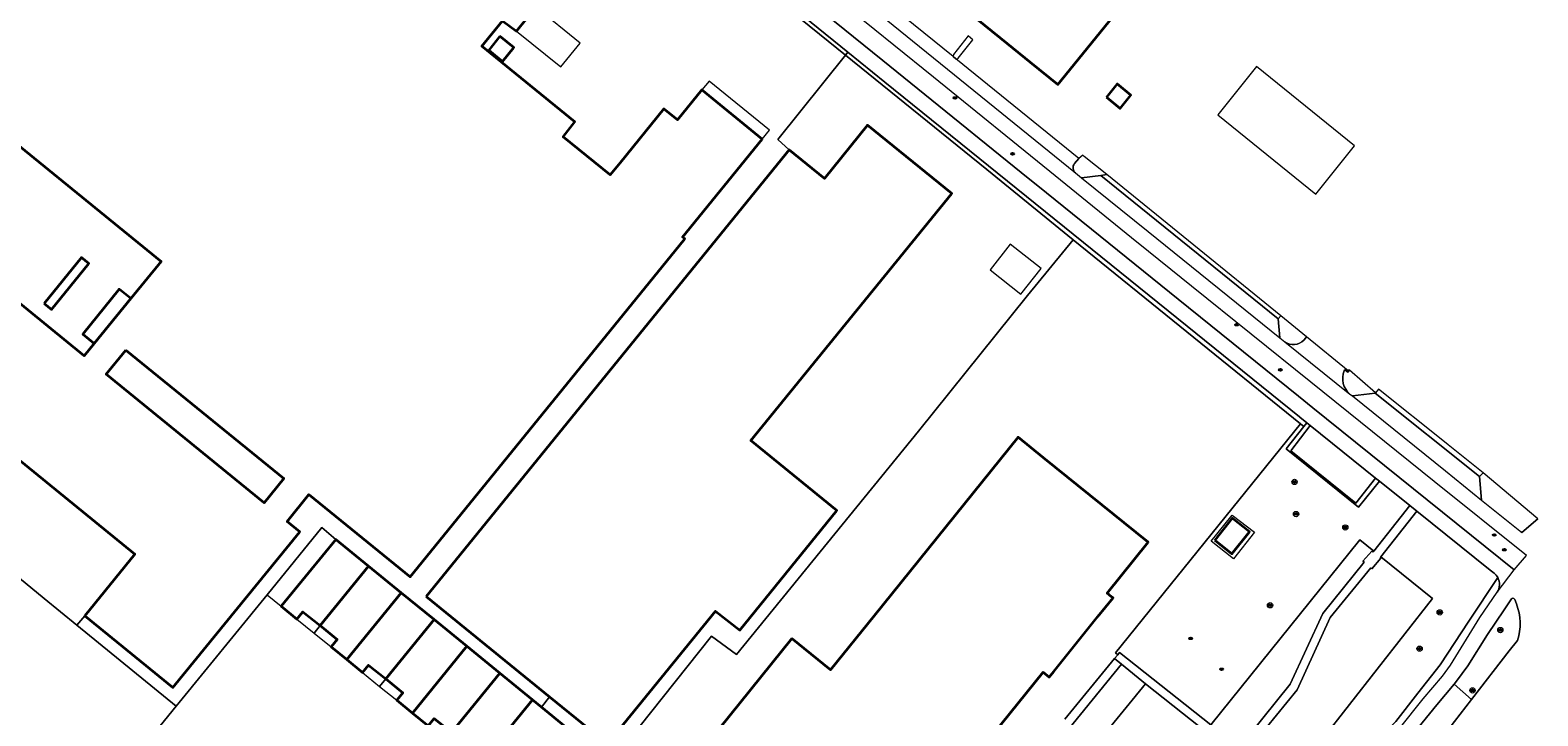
# Model space of a CAD drawing. Extents: x 147051 to 149075, y 463071 to 465537.
# Tile 197 of 229: x 147461 to 147689, y 465258 to 465362. Entities that reach past the tile are written whole.
import ezdxf
from ezdxf.enums import TextEntityAlignment as Align

# ---------------------------------------------------------------- set-up
doc = ezdxf.new("R2010")
doc.units = 0
doc.header["$LTSCALE"] = 0.5
doc.layers.get('0').update_dxf_attribs({"linetype": 'CONTINUOUS'})
for name, color, linetype, lineweight in [('B-PV-GR-BEPLANTING_CULTUUR_HEESTERS-GV', 252, 'CONTINUOUS', 18), ('B-PV-GR-BEPLANTING_CULTUUR_VASTE PLANTENVAK-GV', 252, 'CONTINUOUS', 18), ('B-PV-GR-BOOM-S', 252, 'CONTINUOUS', 25), ('B-PV-GR-GROENVOORZIENING-G', 252, 'CONTINUOUS', 18), ('B-PV-IE-MEUBILAIR-S', 252, 'CONTINUOUS', 25), ('B-PV-OG-BEBOUWING-GV', 6, 'CONTINUOUS', 35), ('B-PV-OG-BEBOUWING_LUIFEL-GV', 6, 'CONTINUOUS', 18), ('B-PV-OG-TERREIN_BEGROEID-GV', 252, 'CONTINUOUS', 18), ('B-PV-OG-TERREIN_ERF-GV', 252, 'CONTINUOUS', 18), ('B-PV-VH-GESLOTENVERHARDING_ASFALT-GV', 252, 'CONTINUOUS', 18), ('B-PV-VH-OPENVERHARDING_BETONSTRAATSTEEN-GV', 252, 'CONTINUOUS', 18), ('B-PV-VH-OPENVERHARDING_TEGEL-GV', 252, 'CONTINUOUS', 18)]:
    doc.layers.add(name, color=color, linetype=linetype, lineweight=lineweight)
doc.styles.add('NLCS-ISO', font='NLCS-ISO.ttf')

# ---------------------------------------------------------------- blocks, each defined once
blk = doc.blocks.new('SIE-MEUBILAIR_PUT_RIOOLPUT-SO')
blk.add_ellipse((0, 0), major_axis=(1.25, 0), ratio=0.54)
at = {"style": 'NLCS-ISO'}
blk.add_text('ri', height=0.75, dxfattribs=at).set_placement((0, 0.1), align=Align.MIDDLE_CENTER)
blk = doc.blocks.new('SGR-BOOM_GBKN-SO')
at = {"linetype": 'ByBlock', "lineweight": 18}
h = blk.add_hatch(color=0, dxfattribs=at)
h.dxf.hatch_style = 1
edge = h.paths.add_edge_path()
edge.add_arc((0, 0), 0.25, 0, 360)
at = {"color": 0, "linetype": 'ByBlock', "lineweight": 18}
for radius in [2, 0.25]:
    blk.add_circle((0, 0), radius, dxfattribs=at)
at = {"color": 0, "linetype": 'ByBlock', "lineweight": 18, "style": 'NLCS-ISO'}
blk.add_attdef('SOORT', (2.5, 0), '', height=1.5, dxfattribs=at)

msp = doc.modelspace()

# ---------------------------------------------------------------- linework, layer by layer
at = {"layer": 'B-PV-GR-BEPLANTING_CULTUUR_HEESTERS-GV', "flags": 128}
for points in [[(147619.502, 465342.716), (147618.839, 465341.945)], [(147620.119, 465343.2), (147619.502, 465342.716)], [(147620.317, 465343.039), (147620.119, 465343.2)], [(147623.717, 465340.278), (147620.317, 465343.039)], [(147618.991, 465340.533), (147619.899, 465339.808)], [(147622.799, 465340.14), (147623.717, 465340.278)], [(147619.899, 465339.808), (147622.799, 465340.14)], [(147650.012, 465318.92), (147649.616, 465318.511)], [(147649.616, 465318.511), (147649.874, 465315.634)], [(147653.913, 465315.751), (147650.012, 465318.92)], [(147649.874, 465315.634), (147650.61, 465315.017)], [(147653.506, 465315.254), (147653.804, 465315.616)], [(147653.804, 465315.616), (147653.913, 465315.751)]]:
    msp.add_lwpolyline(points, dxfattribs=at)
at = {"layer": 'B-PV-GR-BEPLANTING_CULTUUR_HEESTERS-GV'}
for points in [[(147618.839, 465341.945, 0.4065314), (147618.991, 465340.533)], [(147650.61, 465315.017, 0.3718884), (147653.506, 465315.254)]]:
    msp.add_lwpolyline(points, format="xyb", dxfattribs=at)
at = {"layer": 'B-PV-GR-BEPLANTING_CULTUUR_HEESTERS-GV', "flags": 128}
msp.add_lwpolyline([(147625.381, 465267.725), (147624.891, 465267.13), (147625.943, 465266.277), (147629.574, 465263.342), (147637.851, 465256.797), (147642.94, 465252.783), (147643.704, 465253.793), (147643.568, 465253.9), (147639.464, 465257.135), (147625.647, 465268.048)], close=True, dxfattribs=at)
at = {"layer": 'B-PV-GR-BEPLANTING_CULTUUR_VASTE PLANTENVAK-GV', "flags": 128}
msp.add_lwpolyline([(147600.918, 465357.765), (147601.132, 465357.787), (147601.244, 465357.891), (147603.495, 465360.675), (147602.796, 465361.241), (147600.545, 465358.458), (147600.489, 465358.113)], close=True, dxfattribs=at)
msp.add_lwpolyline([(147615.303, 465253.236), (147625.943, 465266.277), (147624.891, 465267.13), (147617.379, 465258.005)], dxfattribs=at)
at = {"layer": 'B-PV-GR-GROENVOORZIENING-G', "flags": 128}
msp.add_lwpolyline([(147642.68, 465288.817), (147646.053, 465286.238), (147642.845, 465282.236), (147639.505, 465284.882)], close=True, dxfattribs=at)
at = {"layer": 'B-PV-OG-BEBOUWING-GV', "flags": 128}
for points in [[(147551.172, 465405.059), (147559.215, 465398.554), (147559.972, 465399.49), (147579.349, 465383.821), (147580.114, 465383.202), (147584.271, 465379.841), (147594.651, 465371.446), (147605.264, 465362.863), (147608.654, 465360.122), (147612.161, 465357.286), (147616.347, 465353.9), (147638.831, 465381.655), (147642.409, 465378.568), (147656.687, 465396.213), (147667.629, 465409.721), (147645.647, 465427.512), (147620.517, 465396.46), (147602.571, 465410.972), (147580.029, 465429.201), (147577.03, 465425.493), (147575.903, 465426.404), (147571.387, 465430.056)], [(147532.018, 465361.183), (147530.315, 465359.087), (147532.411, 465357.385), (147534.114, 465359.48)], [(147623.664, 465351.968), (147625.737, 465350.289), (147627.372, 465352.309), (147625.299, 465353.988)], [(147520.857, 465276.519), (147539.499, 465261.37), (147548.26, 465254.251), (147564.574, 465274.327), (147568.267, 465271.437), (147582.939, 465289.541), (147569.948, 465300.098), (147600.284, 465337.43), (147587.582, 465347.745), (147581.056, 465339.715), (147575.73, 465344.043)], [(147463.128, 465320.81), (147464.24, 465319.907), (147469.877, 465326.845), (147468.766, 465327.749)], [(147470.717, 465314.758), (147476.23, 465321.543), (147474.484, 465322.962), (147468.971, 465316.176)], [(147475.472, 465313.775), (147499.376, 465294.35), (147496.398, 465290.685), (147472.494, 465310.11)], [(147576.133, 465270.178), (147560.495, 465250.793), (147585.905, 465230.297), (147586.005, 465230.216), (147614.126, 465265.073), (147615.022, 465264.35), (147615.705, 465265.196), (147622.387, 465273.48), (147624.662, 465276.3), (147624.421, 465276.495), (147623.773, 465277.018), (147629.995, 465284.73), (147614.182, 465297.488), (147610.328, 465300.597), (147588.549, 465273.602), (147581.98, 465265.46)], [(147640.049, 465285.034), (147642.63, 465282.979), (147645.268, 465286.29), (147642.687, 465288.345)], [(147512.153, 465281.111), (147507.192, 465285.154), (147498.952, 465275.039), (147501.338, 465273.107), (147502.249, 465274.226), (147504.832, 465272.124)], [(147512.153, 465281.111), (147504.832, 465272.124), (147507.399, 465270.035), (147506.486, 465268.913), (147508.868, 465266.976), (147517.099, 465277.081)], [(147517.099, 465277.081), (147508.868, 465266.976), (147511.249, 465265.039), (147512.162, 465266.159), (147514.747, 465264.056), (147522.068, 465273.032)], [(147527.022, 465268.995), (147522.068, 465273.032), (147514.747, 465264.056), (147517.328, 465261.956), (147516.412, 465260.831), (147518.794, 465258.896)], [(147527.022, 465268.995), (147518.794, 465258.896), (147521.185, 465256.953), (147522.098, 465258.074), (147524.675, 465255.977), (147531.991, 465264.946)], [(147527.264, 465253.871), (147526.342, 465252.739), (147528.719, 465250.809), (147536.953, 465260.903), (147531.991, 465264.946), (147524.675, 465255.977)], [(147528.719, 465250.809), (147531.124, 465248.856), (147532.042, 465249.983), (147534.619, 465247.886), (147541.929, 465256.848), (147538.308, 465259.798), (147536.953, 465260.903)]]:
    msp.add_lwpolyline(points, close=True, dxfattribs=at)
for points in [[(147457.513, 465298.702), (147476.862, 465282.918), (147469.276, 465273.62), (147482.589, 465262.76), (147501.798, 465286.308), (147499.852, 465287.878), (147503.158, 465291.931), (147518.427, 465279.475), (147550.586, 465319.049), (147559.932, 465330.578), (147559.619, 465330.833), (147571.654, 465345.663), (147562.528, 465353.079), (147558.855, 465348.559), (147556.793, 465350.234), (147550.168, 465342.053), (147548.689, 465340.233), (147541.589, 465346.004), (147543.319, 465348.257), (147529.256, 465359.687), (147532.405, 465363.54), (147534.507, 465361.98), (147537.433, 465365.6)], [(147449.584, 465352.534), (147480.8, 465327.167), (147476.23, 465321.543), (147470.717, 465314.758), (147469.201, 465312.892), (147458.208, 465321.86)]]:
    msp.add_lwpolyline(points, dxfattribs=at)
at = {"layer": 'B-PV-OG-BEBOUWING_LUIFEL-GV', "flags": 128}
for points in [[(147534.507, 465361.98), (147541.192, 465356.549), (147544.127, 465360.163), (147537.433, 465365.6)], [(147646.356, 465356.61), (147640.482, 465349.339), (147655.288, 465337.349), (147661.154, 465344.644)], [(147571.654, 465345.663), (147572.747, 465347.009), (147563.622, 465354.425), (147562.528, 465353.079)], [(147610.75, 465322.216), (147613.799, 465326.082), (147609.127, 465329.766), (147606.078, 465325.9)], [(147496.813, 465276.771), (147498.952, 465275.039), (147507.192, 465285.154), (147505.108, 465286.952)], [(147503.92, 465271.004), (147504.832, 465272.124), (147502.249, 465274.226), (147501.338, 465273.107)], [(147503.92, 465271.004), (147506.486, 465268.913), (147507.399, 465270.035), (147504.832, 465272.124)], [(147513.832, 465262.934), (147514.747, 465264.056), (147512.162, 465266.159), (147511.249, 465265.039)], [(147513.832, 465262.934), (147516.412, 465260.831), (147517.328, 465261.956), (147514.747, 465264.056)]]:
    msp.add_lwpolyline(points, close=True, dxfattribs=at)
at = {"layer": 'B-PV-OG-TERREIN_BEGROEID-GV'}
for points in [[(147659.601, 465310.644, 0.3335788), (147660.472, 465307.122)], [(147686.163, 465286.424, 0.0232253), (147686.466, 465286.211)], [(147682.804, 465279.381, 0.0980251), (147682.271, 465280.03)], [(147682.703, 465277.157, 0.2765302), (147682.804, 465279.381)], [(147685.067, 465276.281, 0.230145), (147684.857, 465276.153)], [(147685.366, 465276.078, 0.3584107), (147685.067, 465276.281)], [(147685.789, 465269.879, 0.1745616), (147685.613, 465275.39)]]:
    msp.add_lwpolyline(points, format="xyb", dxfattribs=at)
at = {"layer": 'B-PV-OG-TERREIN_BEGROEID-GV', "flags": 128}
for points in [[(147659.71, 465310.797), (147659.601, 465310.644)], [(147660.144, 465310.409), (147659.71, 465310.797)], [(147660.404, 465310.708), (147660.144, 465310.409)], [(147664.336, 465307.297), (147660.404, 465310.708)], [(147660.472, 465307.122), (147660.858, 465306.844)], [(147660.858, 465306.844), (147664.289, 465307.238)], [(147664.289, 465307.238), (147664.336, 465307.297)], [(147680.591, 465295.216), (147680.033, 465294.649)], [(147680.033, 465294.649), (147680.359, 465291.102)], [(147688.862, 465288.259), (147680.591, 465295.216)], [(147680.359, 465291.102), (147686.163, 465286.424)], [(147682.271, 465280.03), (147681.679, 465280.48), (147670.56, 465289.418), (147665.128, 465282.542), (147672.958, 465276.204), (147656.208, 465254.846), (147651.091, 465248.437), (147650.847, 465248.17), (147654.015, 465245.558), (147655.112, 465245.751), (147661.245, 465251.691), (147667.378, 465257.63), (147670.735, 465261.923), (147674.092, 465266.216), (147678.45, 465272.801), (147682.804, 465279.381)], [(147688.862, 465288.259), (147686.466, 465286.211)], [(147686.466, 465286.211), (147688.862, 465288.259)], [(147682.804, 465279.381), (147678.45, 465272.801), (147674.092, 465266.216), (147670.735, 465261.923), (147667.378, 465257.63), (147661.245, 465251.691), (147655.112, 465245.751), (147654.015, 465245.558), (147650.847, 465248.17), (147644.747, 465252.972), (147644.668, 465253.034), (147643.891, 465252.04), (147652.973, 465244.855)], [(147655.788, 465245.012), (147656.513, 465245.714), (147657.205, 465246.437), (147665.886, 465254.649), (147667.938, 465256.591), (147671.513, 465261.048), (147674.438, 465264.502), (147675.657, 465266.132), (147680.086, 465273.373), (147682.703, 465277.157)], [(147683.765, 465274.514), (147681.264, 465270.803)], [(147684.857, 465276.153), (147683.765, 465274.514)], [(147685.613, 465275.39), (147685.366, 465276.078)], [(147681.264, 465270.803), (147678.277, 465266.051)], [(147684.527, 465268.334), (147685.789, 465269.879)], [(147678.823, 465260.958), (147684.527, 465268.334)], [(147678.277, 465266.051), (147676.593, 465263.737)], [(147676.593, 465263.737), (147676.226, 465263.297)], [(147676.226, 465263.297), (147678.823, 465260.958)]]:
    msp.add_lwpolyline(points, dxfattribs=at)
for points in [[(147664.921, 465293.961), (147661.761, 465290.048), (147650.846, 465298.841), (147653.475, 465302.19), (147652.989, 465302.596), (147625.043, 465267.989), (147625.381, 465267.725), (147625.647, 465268.048), (147639.464, 465257.135), (147661.971, 465285.095), (147664.101, 465283.374), (147669.521, 465290.259)], [(147642.63, 465282.979), (147640.049, 465285.034), (147642.687, 465288.345), (147645.268, 465286.29)], [(147643.704, 465253.793), (147643.918, 465254.058), (147643.701, 465254.233), (147644.958, 465255.79), (147645.229, 465255.571), (147651.431, 465263.25), (147656.36, 465273.961), (147662.617, 465281.693), (147662.426, 465281.867), (147663.798, 465283.374), (147663.949, 465283.223), (147664.101, 465283.374), (147661.971, 465285.095), (147639.464, 465257.135), (147643.568, 465253.9)], [(147644.747, 465252.972), (147650.847, 465248.17), (147651.091, 465248.437), (147656.208, 465254.846), (147672.958, 465276.204), (147665.128, 465282.542), (147665.009, 465282.396), (147665.112, 465282.311), (147663.784, 465280.686), (147663.604, 465280.832), (147657.485, 465273.339), (147652.495, 465262.427), (147646.238, 465254.738), (147646.417, 465254.592), (147645.119, 465252.997), (147644.84, 465253.235), (147644.668, 465253.034)], [(147669.028, 465248.317), (147669.409, 465248.786), (147678.823, 465260.958), (147676.226, 465263.297), (147673.611, 465260.166), (147669.624, 465255.238), (147667.869, 465253.321), (147665.572, 465251.091)]]:
    msp.add_lwpolyline(points, close=True, dxfattribs=at)
at = {"layer": 'B-PV-OG-TERREIN_ERF-GV', "flags": 128}
for points in [[(147537.433, 465365.6), (147534.507, 465361.98), (147532.405, 465363.54), (147529.256, 465359.687), (147543.319, 465348.257), (147541.589, 465346.004), (147548.689, 465340.233), (147550.168, 465342.053), (147556.793, 465350.234), (147558.855, 465348.559), (147562.528, 465353.079), (147571.654, 465345.663), (147559.619, 465330.833), (147559.932, 465330.578), (147550.586, 465319.049), (147518.427, 465279.475), (147503.158, 465291.931), (147499.852, 465287.878), (147501.798, 465286.308), (147482.589, 465262.76), (147469.276, 465273.62), (147468.092, 465272.168), (147483.102, 465259.94), (147496.813, 465276.771), (147505.108, 465286.952), (147507.192, 465285.154), (147512.153, 465281.111), (147517.099, 465277.081), (147522.068, 465273.032), (147527.022, 465268.995), (147531.991, 465264.946), (147536.953, 465260.903), (147538.308, 465259.798), (147539.499, 465261.37), (147520.857, 465276.519), (147575.73, 465344.043), (147574.026, 465345.576), (147584.227, 465358.35), (147553.365, 465383.313)], [(147458.208, 465321.86), (147469.201, 465312.892), (147470.717, 465314.758), (147468.971, 465316.176), (147474.484, 465322.962), (147476.23, 465321.543), (147480.8, 465327.167), (147449.584, 465352.534)], [(147617.379, 465258.005), (147624.891, 465267.13), (147625.381, 465267.725), (147625.043, 465267.989), (147652.989, 465302.596), (147618.664, 465330.425), (147618.633, 465330.45), (147611.735, 465322.025), (147595.247, 465301.502), (147567.78, 465267.747), (147563.997, 465270.531), (147553.023, 465256.718)], [(147521.185, 465256.953), (147518.794, 465258.896), (147516.412, 465260.831), (147517.328, 465261.956), (147514.747, 465264.056), (147512.162, 465266.159), (147511.249, 465265.039), (147508.868, 465266.976), (147506.486, 465268.913), (147507.399, 465270.035), (147504.832, 465272.124), (147502.249, 465274.226), (147501.338, 465273.107), (147498.952, 465275.039), (147507.192, 465285.154), (147505.108, 465286.952), (147496.813, 465276.771), (147483.102, 465259.94), (147438.876, 465205.652)], [(147438.876, 465205.652), (147483.102, 465259.94), (147468.092, 465272.168), (147463.118, 465276.22), (147456.817, 465281.404)]]:
    msp.add_lwpolyline(points, dxfattribs=at)
for points in [[(147532.018, 465361.183), (147534.114, 465359.48), (147532.411, 465357.385), (147530.315, 465359.087)], [(147553.023, 465256.718), (147563.997, 465270.531), (147567.78, 465267.747), (147595.247, 465301.502), (147611.735, 465322.025), (147618.633, 465330.45), (147605.58, 465341.033), (147584.227, 465358.35), (147574.026, 465345.576), (147575.73, 465344.043), (147581.056, 465339.715), (147587.582, 465347.745), (147600.284, 465337.43), (147569.948, 465300.098), (147582.939, 465289.541), (147568.267, 465271.437), (147564.574, 465274.327), (147548.26, 465254.251), (147539.499, 465261.37), (147538.308, 465259.798), (147541.929, 465256.848), (147546.941, 465252.764), (147547.055, 465252.671), (147548.726, 465251.308)], [(147623.664, 465351.968), (147625.299, 465353.988), (147627.372, 465352.309), (147625.737, 465350.289)], [(147463.128, 465320.81), (147468.766, 465327.749), (147469.877, 465326.845), (147464.24, 465319.907)], [(147472.494, 465310.11), (147496.398, 465290.685), (147499.376, 465294.35), (147475.472, 465313.775)], [(147576.133, 465270.178), (147581.98, 465265.46), (147588.549, 465273.602), (147610.328, 465300.597), (147614.182, 465297.488), (147629.995, 465284.73), (147623.773, 465277.018), (147624.421, 465276.495), (147624.662, 465276.3), (147622.387, 465273.48), (147615.705, 465265.196), (147615.022, 465264.35), (147614.126, 465265.073), (147586.005, 465230.216), (147585.905, 465230.297), (147560.495, 465250.793)], [(147456.817, 465281.404), (147463.118, 465276.22), (147468.092, 465272.168), (147469.276, 465273.62), (147476.862, 465282.918), (147457.513, 465298.702), (147449.928, 465289.403), (147448.867, 465287.945)]]:
    msp.add_lwpolyline(points, close=True, dxfattribs=at)
at = {"layer": 'B-PV-VH-GESLOTENVERHARDING_ASFALT-GV', "flags": 128}
msp.add_lwpolyline([(147614.611, 465337.524), (147626.633, 465327.795), (147634.484, 465321.442), (147652.693, 465306.795), (147654.875, 465305.04), (147685.305, 465280.562), (147687.139, 465282.733), (147673.216, 465293.918), (147654.536, 465308.925), (147636.5, 465323.414), (147628.47, 465329.917), (147628.26, 465330.087), (147615.905, 465340.094), (147597.513, 465354.988), (147591.545, 465359.822), (147588.685, 465362.139), (147575.275, 465373.006), (147548.662, 465394.57), (147546.91, 465392.406), (147573.982, 465370.438), (147589.867, 465357.548), (147596.216, 465352.41), (147610.791, 465340.615)], close=True, dxfattribs=at)
for points in [[(147556.636, 465381.452), (147584.583, 465358.796), (147590.184, 465354.27), (147652.821, 465303.665), (147652.897, 465303.603), (147653.93, 465302.769), (147654.48, 465302.35), (147664.343, 465294.413), (147664.921, 465293.961), (147669.521, 465290.259), (147670.56, 465289.418), (147681.679, 465280.48), (147682.271, 465280.03)], [(147682.703, 465277.157), (147685.305, 465280.562), (147654.875, 465305.04), (147652.693, 465306.795), (147634.484, 465321.442), (147626.633, 465327.795), (147614.611, 465337.524), (147610.791, 465340.615), (147596.216, 465352.41), (147589.867, 465357.548), (147573.982, 465370.438)], [(147657.371, 465243.083), (147658.787, 465244.496), (147662.813, 465248.458), (147665.572, 465251.091), (147667.869, 465253.321), (147669.624, 465255.238), (147673.611, 465260.166), (147676.226, 465263.297), (147676.593, 465263.737), (147678.277, 465266.051), (147681.264, 465270.803), (147683.765, 465274.514), (147684.857, 465276.153)], [(147685.366, 465276.078), (147685.613, 465275.39)], [(147685.789, 465269.879), (147684.527, 465268.334), (147678.823, 465260.958), (147669.409, 465248.786), (147669.028, 465248.317), (147666.715, 465245.475)]]:
    msp.add_lwpolyline(points, dxfattribs=at)
at = {"layer": 'B-PV-VH-GESLOTENVERHARDING_ASFALT-GV'}
for points in [[(147686.466, 465286.211, -0.0232253), (147686.163, 465286.424)], [(147682.271, 465280.03, -0.0980251), (147682.804, 465279.381)], [(147682.804, 465279.381, -0.2765302), (147682.703, 465277.157)], [(147684.857, 465276.153, -0.230145), (147685.067, 465276.281)], [(147685.067, 465276.281, -0.3584107), (147685.366, 465276.078)], [(147685.613, 465275.39, -0.1745616), (147685.789, 465269.879)]]:
    msp.add_lwpolyline(points, format="xyb", dxfattribs=at)
at = {"layer": 'B-PV-VH-OPENVERHARDING_BETONSTRAATSTEEN-GV', "flags": 128}
for points in [[(147545.672, 465390.341), (147545.41, 465390.553), (147519.64, 465411.445), (147518.838, 465412.095), (147518.427, 465411.574), (147519.224, 465410.929), (147543.594, 465391.217), (147553.365, 465383.313), (147584.227, 465358.35), (147584.583, 465358.796), (147556.636, 465381.452)], [(147618.633, 465330.45), (147618.664, 465330.425), (147652.989, 465302.596), (147653.475, 465302.19), (147653.93, 465302.769), (147652.897, 465303.603), (147652.821, 465303.665), (147590.184, 465354.27), (147584.583, 465358.796), (147584.227, 465358.35), (147605.58, 465341.033)], [(147623.717, 465340.278), (147622.799, 465340.14), (147649.616, 465318.511), (147650.012, 465318.92)], [(147649.616, 465318.511), (147622.799, 465340.14), (147619.899, 465339.808), (147629.964, 465331.691), (147649.874, 465315.634)], [(147674.903, 465295.506), (147680.359, 465291.102), (147680.033, 465294.649), (147664.289, 465307.238), (147660.858, 465306.844)], [(147653.475, 465302.19), (147650.846, 465298.841), (147661.761, 465290.048), (147664.921, 465293.961), (147664.343, 465294.413), (147661.349, 465290.643), (147651.522, 465298.547), (147654.48, 465302.35), (147653.93, 465302.769)], [(147651.522, 465298.547), (147661.349, 465290.643), (147664.343, 465294.413), (147654.48, 465302.35)], [(147576.061, 465197.86), (147591.881, 465217.181), (147607.77, 465236.62), (147629.574, 465263.342), (147625.943, 465266.277), (147615.303, 465253.236), (147589.892, 465222.133), (147576.369, 465205.625), (147563.301, 465189.643), (147566.811, 465186.781)]]:
    msp.add_lwpolyline(points, close=True, dxfattribs=at)
for points in [[(147618.839, 465341.945), (147619.502, 465342.716), (147600.918, 465357.765), (147600.489, 465358.113), (147591.648, 465365.273), (147580.028, 465374.709), (147579.49, 465375.146), (147557.065, 465393.358), (147556.169, 465392.207), (147556.048, 465392.146), (147555.907, 465392.158), (147555.794, 465392.243), (147555.743, 465392.375), (147555.753, 465392.425), (147555.77, 465392.514), (147555.455, 465392.109), (147555.48, 465392.089), (147572.691, 465378.125), (147590.396, 465363.75), (147618.991, 465340.533)], [(147653.804, 465315.616), (147653.506, 465315.254)], [(147653.913, 465315.751), (147653.804, 465315.616)], [(147660.208, 465310.638), (147653.913, 465315.751)], [(147650.61, 465315.017), (147660.472, 465307.122)], [(147659.601, 465310.644), (147659.71, 465310.797)], [(147659.71, 465310.797), (147660.144, 465310.409)], [(147660.144, 465310.409), (147660.404, 465310.708)], [(147660.311, 465310.787), (147660.208, 465310.638)], [(147660.404, 465310.708), (147660.311, 465310.787)], [(147629.574, 465263.342), (147607.77, 465236.62)], [(147637.851, 465256.797), (147629.574, 465263.342)]]:
    msp.add_lwpolyline(points, dxfattribs=at)
at = {"layer": 'B-PV-VH-OPENVERHARDING_BETONSTRAATSTEEN-GV'}
for points in [[(147618.991, 465340.533, -0.4065314), (147618.839, 465341.945)], [(147653.506, 465315.254, -0.3718884), (147650.61, 465315.017)], [(147660.472, 465307.122, -0.3335788), (147659.601, 465310.644)]]:
    msp.add_lwpolyline(points, format="xyb", dxfattribs=at)
at = {"layer": 'B-PV-VH-OPENVERHARDING_TEGEL-GV', "flags": 128}
for points in [[(147664.336, 465307.297), (147664.289, 465307.238), (147680.033, 465294.649), (147680.591, 465295.216), (147676.56, 465298.45), (147675.303, 465299.458), (147675.023, 465299.682), (147664.79, 465307.865)], [(147646.238, 465254.738), (147652.495, 465262.427), (147657.485, 465273.339), (147663.604, 465280.832), (147663.784, 465280.686), (147665.112, 465282.311), (147665.009, 465282.396), (147665.128, 465282.542), (147670.56, 465289.418), (147669.521, 465290.259), (147664.101, 465283.374), (147663.949, 465283.223), (147663.798, 465283.374), (147662.426, 465281.867), (147662.617, 465281.693), (147656.36, 465273.961), (147651.431, 465263.25), (147645.229, 465255.571)]]:
    msp.add_lwpolyline(points, close=True, dxfattribs=at)

# ---------------------------------------------------------------- block references
at = {"layer": 'B-PV-GR-BOOM-S', "xscale": 0.2, "yscale": 0.2, "zscale": 0.2}
for p in [(147652.095, 465293.833), (147652.318, 465288.987), (147659.768, 465286.957), (147648.399, 465275.193), (147674.031, 465274.122), (147683.195, 465271.449), (147670.995, 465268.64), (147678.985, 465262.333)]:
    msp.add_blockref('SGR-BOOM_GBKN-SO', p, dxfattribs=at)
at = {"layer": 'B-PV-IE-MEUBILAIR-S', "xscale": 0.2, "yscale": 0.2, "zscale": 0.2}
for p in [(147600.788, 465351.869), (147600.788, 465351.869), (147609.497, 465343.417), (147609.497, 465343.417), (147643.342, 465317.595), (147643.342, 465317.595), (147649.957, 465310.786), (147649.957, 465310.786), (147652.095, 465293.833), (147652.318, 465288.987), (147659.768, 465286.957), (147682.282, 465285.818), (147682.282, 465285.818), (147683.819, 465283.59), (147683.819, 465283.59), (147648.399, 465275.193), (147674.031, 465274.122), (147636.417, 465270.184), (147683.195, 465271.449), (147670.995, 465268.64), (147641.068, 465265.528), (147678.985, 465262.333)]:
    msp.add_blockref('SIE-MEUBILAIR_PUT_RIOOLPUT-SO', p, dxfattribs=at)

doc.saveas('drawing.dxf')
